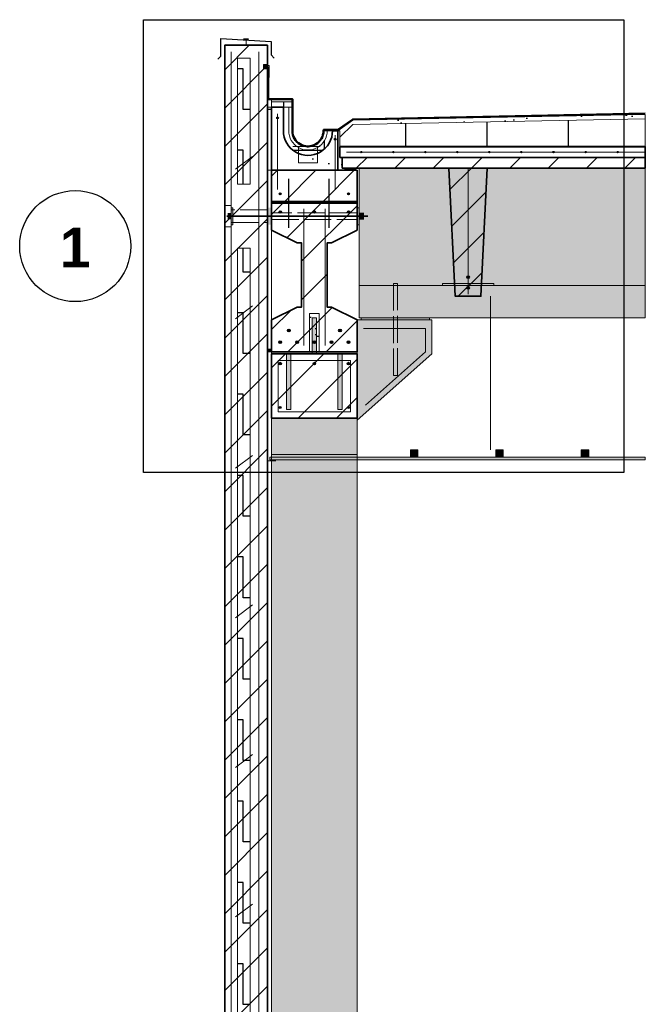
# Model space of a CAD drawing. Header units: millimetres. Extents: x 6 to 4194, y 6 to 5934.
# Tile 4 of 8: x 2534 to 3120, y 2210 to 3132. Entities that reach past the tile are written whole.
import ezdxf
from ezdxf.enums import TextEntityAlignment as Align

# ---------------------------------------------------------------- set-up
doc = ezdxf.new("R2010")
doc.units = ezdxf.units.MM
doc.header["$LTSCALE"] = 20
doc.linetypes.add('DASHED', pattern=[1.524, 1.27, -0.254])
for name, color, linetype in [('A-ACERO', 250, 'Continuous'), ('A-AISLACION-EPS', 50, 'Continuous'), ('A-AISLACION-LANA', 40, 'Continuous'), ('A-ALUMINIO', 253, 'Continuous'), ('A-ARMADURAS', 14, 'Continuous'), ('A-BARRERAS-MEMBRANAS', 7, 'Continuous'), ('A-CONTORNOS', 7, 'Continuous'), ('A-GROUT', 251, 'Continuous'), ('A-HORMIGON-INSITU', 33, 'Continuous'), ('A-HORMIGON-PREMOLDEADO', 8, 'Continuous'), ('A-MORTERO-CARPETAS', 252, 'Continuous'), ('A-NEOPRENO-SELLADORES', 7, 'Continuous'), ('A-PROYECCION-OCULTO', 8, 'DASHED'), ('A-VISTA', 8, 'Continuous'), ('X-REFERENCIAS', 1, 'Continuous')]:
    doc.layers.add(name, color=color, linetype=linetype)
doc.styles.add('ARIAL-B', font='arialbd.ttf')

msp = doc.modelspace()

# ---------------------------------------------------------------- hatches: boundary and pattern name
at = {"layer": 'A-ACERO', "true_color": 0x888888}
h = msp.add_hatch(color=252, dxfattribs=at)
h.dxf.hatch_style = 1
h.paths.add_polyline_path([(2726, 3108), (2766, 3108), (2766, 3109.2), (2726, 3109.2)])
at = {"layer": 'A-ACERO', "true_color": 0x3b3b3b}
h = msp.add_hatch(color=250, dxfattribs=at)
h.dxf.hatch_style = 1
h.paths.add_polyline_path([(2732, 2940), (2733.6, 2940), (2733.6, 2956), (2732, 2956)])
h = msp.add_hatch(color=250, dxfattribs=at)
h.dxf.hatch_style = 1
h.paths.add_polyline_path([(2850, 2940), (2852, 2940), (2852, 2956), (2850, 2956)])
h = msp.add_hatch(color=250, dxfattribs=at)
h.dxf.hatch_style = 1
h.paths.add_polyline_path([(2808, 2819), (2812, 2819), (2812, 2853), (2808, 2853)])
h = msp.add_hatch(color=250, dxfattribs=at)
h.dxf.hatch_style = 1
h.paths.add_polyline_path([(2784, 2767), (2788, 2767), (2788, 2819), (2784, 2819)])
h = msp.add_hatch(color=250, dxfattribs=at)
h.dxf.hatch_style = 1
h.paths.add_polyline_path([(2832, 2767), (2836, 2767), (2836, 2819), (2832, 2819)])
at = {"layer": 'A-AISLACION-EPS'}
h = msp.add_hatch(dxfattribs=at)
h.set_pattern_fill('ZIGZAG', color=256, scale=6, angle=90)
h.paths.add_polyline_path([(2738, 2978), (2750, 2978), (2750, 3096), (2738, 3096)])
h = msp.add_hatch(dxfattribs=at)
h.set_pattern_fill('ZIGZAG', color=256, scale=6)
h.paths.add_polyline_path([(2770, 3050), (2789, 3050), (2789, 3055), (2770, 3055)])
h = msp.add_hatch(dxfattribs=at)
h.set_pattern_fill('ZIGZAG', color=256, scale=6, angle=90)
h.paths.add_polyline_path([(2766, 2991), (2770, 2991), (2770, 3050), (2766, 3050)])
h = msp.add_hatch(dxfattribs=at)
h.set_pattern_fill('ZIGZAG', color=256, scale=6)
h.paths.add_polyline_path([(2827, 3028), (2826.8, 3025), (2826.22, 3022.05), (2825.25, 3019.2), (2823.92, 3016.5), (2822.25, 3014), (2820.26, 3011.74), (2818, 3009.75), (2815.5, 3008.08), (2812.8, 3006.75), (2809.95, 3005.78), (2807, 3005.2), (2804, 3005), (2801, 3005.2), (2798.05, 3005.78), (2795.2, 3006.75), (2792.5, 3008.08), (2790, 3009.75), (2787.74, 3011.74), (2785.75, 3014), (2784.08, 3016.5), (2782.75, 3019.2), (2781.78, 3022.05), (2781.2, 3025), (2781, 3028), (2781, 3050), (2786, 3050), (2786, 3028), (2786.15, 3025.65), (2786.61, 3023.34), (2787.37, 3021.11), (2788.41, 3019), (2789.72, 3017.04), (2791.27, 3015.27), (2793.04, 3013.72), (2795, 3012.41), (2797.11, 3011.37), (2799.34, 3010.61), (2801.65, 3010.15), (2804, 3010), (2806.35, 3010.15), (2808.66, 3010.61), (2810.89, 3011.37), (2813, 3012.41), (2814.96, 3013.72), (2816.73, 3015.27), (2818.28, 3017.04), (2819.59, 3019), (2820.63, 3021.11), (2821.39, 3023.34), (2821.85, 3025.65), (2822, 3028)])
h = msp.add_hatch(dxfattribs=at)
h.set_pattern_fill('ZIGZAG', color=256, scale=6)
h.paths.add_polyline_path([(2834, 3013.6), (3120, 3013.6), (3120, 3039.32), (2846, 3033.84), (2834, 3022)])
h = msp.add_hatch(dxfattribs=at)
h.set_pattern_fill('ZIGZAG', color=256, scale=6, angle=90)
h.paths.add_polyline_path([(2738, 2078), (2750, 2078), (2750, 2918), (2738, 2918)])
at = {"layer": 'A-AISLACION-LANA'}
h = msp.add_hatch(dxfattribs=at)
h.set_pattern_fill('INSUL', color=256, scale=3, angle=90)
h.paths.add_polyline_path([(2766, 2821), (2770, 2821), (2770, 2991), (2766, 2991)])
at = {"layer": 'A-ALUMINIO', "true_color": 0x9aa3ab}
h = msp.add_hatch(color=253, dxfattribs=at)
h.dxf.hatch_style = 1
h.paths.add_polyline_path([(2900, 2722.5), (2907, 2722.5), (2907, 2729.4), (2900, 2729.4)])
h = msp.add_hatch(color=253, dxfattribs=at)
h.dxf.hatch_style = 1
h.paths.add_polyline_path([(2980, 2722.5), (2987, 2722.5), (2987, 2729.4), (2980, 2729.4)])
h = msp.add_hatch(color=253, dxfattribs=at)
h.dxf.hatch_style = 1
h.paths.add_polyline_path([(3060, 2722.5), (3067, 2722.5), (3067, 2729.4), (3060, 2729.4)])
at = {"layer": 'A-ARMADURAS'}
h = msp.add_hatch(color=256, dxfattribs=at)
h.dxf.hatch_style = 1
h.paths.add_polyline_path([(2776.48, 3040), (2776.44, 3040.27), (2776.31, 3040.52), (2776.12, 3040.71), (2775.87, 3040.84), (2775.6, 3040.88), (2775.33, 3040.84), (2775.08, 3040.71), (2774.89, 3040.52), (2774.76, 3040.27), (2774.72, 3040), (2774.76, 3039.73), (2774.89, 3039.48), (2775.08, 3039.29), (2775.33, 3039.16), (2775.6, 3039.12), (2775.87, 3039.16), (2776.12, 3039.29), (2776.31, 3039.48), (2776.44, 3039.73)])
h = msp.add_hatch(color=256, dxfattribs=at)
h.dxf.hatch_style = 1
h.paths.add_polyline_path([(2830.48, 3020), (2830.44, 3020.27), (2830.31, 3020.52), (2830.12, 3020.71), (2829.87, 3020.84), (2829.6, 3020.88), (2829.33, 3020.84), (2829.08, 3020.71), (2828.89, 3020.52), (2828.76, 3020.27), (2828.72, 3020), (2828.76, 3019.73), (2828.89, 3019.48), (2829.08, 3019.29), (2829.33, 3019.16), (2829.6, 3019.12), (2829.87, 3019.16), (2830.12, 3019.29), (2830.31, 3019.48), (2830.44, 3019.73)])
h = msp.add_hatch(color=256, dxfattribs=at)
h.dxf.hatch_style = 1
h.paths.add_polyline_path([(2854.68, 3008), (2854.65, 3008.21), (2854.55, 3008.4), (2854.4, 3008.55), (2854.21, 3008.65), (2854, 3008.68), (2853.79, 3008.65), (2853.6, 3008.55), (2853.45, 3008.4), (2853.35, 3008.21), (2853.32, 3008), (2853.35, 3007.79), (2853.45, 3007.6), (2853.6, 3007.45), (2853.79, 3007.35), (2854, 3007.32), (2854.21, 3007.35), (2854.4, 3007.45), (2854.55, 3007.6), (2854.65, 3007.79)])
h = msp.add_hatch(color=256, dxfattribs=at)
h.dxf.hatch_style = 1
h.paths.add_polyline_path([(2884.68, 3008), (2884.65, 3008.21), (2884.55, 3008.4), (2884.4, 3008.55), (2884.21, 3008.65), (2884, 3008.68), (2883.79, 3008.65), (2883.6, 3008.55), (2883.45, 3008.4), (2883.35, 3008.21), (2883.32, 3008), (2883.35, 3007.79), (2883.45, 3007.6), (2883.6, 3007.45), (2883.79, 3007.35), (2884, 3007.32), (2884.21, 3007.35), (2884.4, 3007.45), (2884.55, 3007.6), (2884.65, 3007.79)])
h = msp.add_hatch(color=256, dxfattribs=at)
h.dxf.hatch_style = 1
h.paths.add_polyline_path([(2914.68, 3008), (2914.65, 3008.21), (2914.55, 3008.4), (2914.4, 3008.55), (2914.21, 3008.65), (2914, 3008.68), (2913.79, 3008.65), (2913.6, 3008.55), (2913.45, 3008.4), (2913.35, 3008.21), (2913.32, 3008), (2913.35, 3007.79), (2913.45, 3007.6), (2913.6, 3007.45), (2913.79, 3007.35), (2914, 3007.32), (2914.21, 3007.35), (2914.4, 3007.45), (2914.55, 3007.6), (2914.65, 3007.79)])
h = msp.add_hatch(color=256, dxfattribs=at)
h.dxf.hatch_style = 1
h.paths.add_polyline_path([(2944.68, 3008), (2944.65, 3008.21), (2944.55, 3008.4), (2944.4, 3008.55), (2944.21, 3008.65), (2944, 3008.68), (2943.79, 3008.65), (2943.6, 3008.55), (2943.45, 3008.4), (2943.35, 3008.21), (2943.32, 3008), (2943.35, 3007.79), (2943.45, 3007.6), (2943.6, 3007.45), (2943.79, 3007.35), (2944, 3007.32), (2944.21, 3007.35), (2944.4, 3007.45), (2944.55, 3007.6), (2944.65, 3007.79)])
h = msp.add_hatch(color=256, dxfattribs=at)
h.dxf.hatch_style = 1
h.paths.add_polyline_path([(2974.68, 3008), (2974.65, 3008.21), (2974.55, 3008.4), (2974.4, 3008.55), (2974.21, 3008.65), (2974, 3008.68), (2973.79, 3008.65), (2973.6, 3008.55), (2973.45, 3008.4), (2973.35, 3008.21), (2973.32, 3008), (2973.35, 3007.79), (2973.45, 3007.6), (2973.6, 3007.45), (2973.79, 3007.35), (2974, 3007.32), (2974.21, 3007.35), (2974.4, 3007.45), (2974.55, 3007.6), (2974.65, 3007.79)])
h = msp.add_hatch(color=256, dxfattribs=at)
h.dxf.hatch_style = 1
h.paths.add_polyline_path([(3004.68, 3008), (3004.65, 3008.21), (3004.55, 3008.4), (3004.4, 3008.55), (3004.21, 3008.65), (3004, 3008.68), (3003.79, 3008.65), (3003.6, 3008.55), (3003.45, 3008.4), (3003.35, 3008.21), (3003.32, 3008), (3003.35, 3007.79), (3003.45, 3007.6), (3003.6, 3007.45), (3003.79, 3007.35), (3004, 3007.32), (3004.21, 3007.35), (3004.4, 3007.45), (3004.55, 3007.6), (3004.65, 3007.79)])
h = msp.add_hatch(color=256, dxfattribs=at)
h.dxf.hatch_style = 1
h.paths.add_polyline_path([(3034.68, 3008), (3034.65, 3008.21), (3034.55, 3008.4), (3034.4, 3008.55), (3034.21, 3008.65), (3034, 3008.68), (3033.79, 3008.65), (3033.6, 3008.55), (3033.45, 3008.4), (3033.35, 3008.21), (3033.32, 3008), (3033.35, 3007.79), (3033.45, 3007.6), (3033.6, 3007.45), (3033.79, 3007.35), (3034, 3007.32), (3034.21, 3007.35), (3034.4, 3007.45), (3034.55, 3007.6), (3034.65, 3007.79)])
h = msp.add_hatch(color=256, dxfattribs=at)
h.dxf.hatch_style = 1
h.paths.add_polyline_path([(3064.68, 3008), (3064.65, 3008.21), (3064.55, 3008.4), (3064.4, 3008.55), (3064.21, 3008.65), (3064, 3008.68), (3063.79, 3008.65), (3063.6, 3008.55), (3063.45, 3008.4), (3063.35, 3008.21), (3063.32, 3008), (3063.35, 3007.79), (3063.45, 3007.6), (3063.6, 3007.45), (3063.79, 3007.35), (3064, 3007.32), (3064.21, 3007.35), (3064.4, 3007.45), (3064.55, 3007.6), (3064.65, 3007.79)])
h = msp.add_hatch(color=256, dxfattribs=at)
h.dxf.hatch_style = 1
h.paths.add_polyline_path([(3094.68, 3008), (3094.65, 3008.21), (3094.55, 3008.4), (3094.4, 3008.55), (3094.21, 3008.65), (3094, 3008.68), (3093.79, 3008.65), (3093.6, 3008.55), (3093.45, 3008.4), (3093.35, 3008.21), (3093.32, 3008), (3093.35, 3007.79), (3093.45, 3007.6), (3093.6, 3007.45), (3093.79, 3007.35), (3094, 3007.32), (3094.21, 3007.35), (3094.4, 3007.45), (3094.55, 3007.6), (3094.65, 3007.79)])
h = msp.add_hatch(color=256, dxfattribs=at)
h.dxf.hatch_style = 1
h.paths.add_polyline_path([(2779.04, 2969), (2778.99, 2969.32), (2778.84, 2969.61), (2778.61, 2969.84), (2778.32, 2969.99), (2778, 2970.04), (2777.68, 2969.99), (2777.39, 2969.84), (2777.16, 2969.61), (2777.01, 2969.32), (2776.96, 2969), (2777.01, 2968.68), (2777.16, 2968.39), (2777.39, 2968.16), (2777.68, 2968.01), (2778, 2967.96), (2778.32, 2968.01), (2778.61, 2968.16), (2778.84, 2968.39), (2778.99, 2968.68)])
h = msp.add_hatch(color=256, dxfattribs=at)
h.dxf.hatch_style = 1
h.paths.add_polyline_path([(2843.04, 2969), (2842.99, 2969.32), (2842.84, 2969.61), (2842.61, 2969.84), (2842.32, 2969.99), (2842, 2970.04), (2841.68, 2969.99), (2841.39, 2969.84), (2841.16, 2969.61), (2841.01, 2969.32), (2840.96, 2969), (2841.01, 2968.68), (2841.16, 2968.39), (2841.39, 2968.16), (2841.68, 2968.01), (2842, 2967.96), (2842.32, 2968.01), (2842.61, 2968.16), (2842.84, 2968.39), (2842.99, 2968.68)])
h = msp.add_hatch(color=256, dxfattribs=at)
h.dxf.hatch_style = 1
h.paths.add_polyline_path([(2779.12, 2952), (2779.07, 2952.35), (2778.91, 2952.66), (2778.66, 2952.91), (2778.35, 2953.07), (2778, 2953.12), (2777.65, 2953.07), (2777.34, 2952.91), (2777.09, 2952.66), (2776.93, 2952.35), (2776.88, 2952), (2776.93, 2951.65), (2777.09, 2951.34), (2777.34, 2951.09), (2777.65, 2950.93), (2778, 2950.88), (2778.35, 2950.93), (2778.66, 2951.09), (2778.91, 2951.34), (2779.07, 2951.65)])
h = msp.add_hatch(color=256, dxfattribs=at)
h.dxf.hatch_style = 1
h.paths.add_polyline_path([(2811.12, 2952), (2811.07, 2952.35), (2810.91, 2952.66), (2810.66, 2952.91), (2810.35, 2953.07), (2810, 2953.12), (2809.65, 2953.07), (2809.34, 2952.91), (2809.09, 2952.66), (2808.93, 2952.35), (2808.88, 2952), (2808.93, 2951.65), (2809.09, 2951.34), (2809.34, 2951.09), (2809.65, 2950.93), (2810, 2950.88), (2810.35, 2950.93), (2810.66, 2951.09), (2810.91, 2951.34), (2811.07, 2951.65)])
h = msp.add_hatch(color=256, dxfattribs=at)
h.dxf.hatch_style = 1
h.paths.add_polyline_path([(2843.12, 2952), (2843.07, 2952.35), (2842.91, 2952.66), (2842.66, 2952.91), (2842.35, 2953.07), (2842, 2953.12), (2841.65, 2953.07), (2841.34, 2952.91), (2841.09, 2952.66), (2840.93, 2952.35), (2840.88, 2952), (2840.93, 2951.65), (2841.09, 2951.34), (2841.34, 2951.09), (2841.65, 2950.93), (2842, 2950.88), (2842.35, 2950.93), (2842.66, 2951.09), (2842.91, 2951.34), (2843.07, 2951.65)])
h = msp.add_hatch(color=256, dxfattribs=at)
h.dxf.hatch_style = 1
h.paths.add_polyline_path([(2955.2, 2891), (2955.14, 2891.37), (2954.97, 2891.71), (2954.71, 2891.97), (2954.37, 2892.14), (2954, 2892.2), (2953.63, 2892.14), (2953.29, 2891.97), (2953.03, 2891.71), (2952.86, 2891.37), (2952.8, 2891), (2952.86, 2890.63), (2953.03, 2890.29), (2953.29, 2890.03), (2953.63, 2889.86), (2954, 2889.8), (2954.37, 2889.86), (2954.71, 2890.03), (2954.97, 2890.29), (2955.14, 2890.63)])
h = msp.add_hatch(color=256, dxfattribs=at)
h.dxf.hatch_style = 1
h.paths.add_polyline_path([(2955.2, 2881), (2955.14, 2881.37), (2954.97, 2881.71), (2954.71, 2881.97), (2954.37, 2882.14), (2954, 2882.2), (2953.63, 2882.14), (2953.29, 2881.97), (2953.03, 2881.71), (2952.86, 2881.37), (2952.8, 2881), (2952.86, 2880.63), (2953.03, 2880.29), (2953.29, 2880.03), (2953.63, 2879.86), (2954, 2879.8), (2954.37, 2879.86), (2954.71, 2880.03), (2954.97, 2880.29), (2955.14, 2880.63)])
h = msp.add_hatch(color=256, dxfattribs=at)
h.dxf.hatch_style = 1
h.paths.add_polyline_path([(2787.28, 2841), (2787.22, 2841.4), (2787.04, 2841.75), (2786.75, 2842.04), (2786.4, 2842.22), (2786, 2842.28), (2785.6, 2842.22), (2785.25, 2842.04), (2784.96, 2841.75), (2784.78, 2841.4), (2784.72, 2841), (2784.78, 2840.6), (2784.96, 2840.25), (2785.25, 2839.96), (2785.6, 2839.78), (2786, 2839.72), (2786.4, 2839.78), (2786.75, 2839.96), (2787.04, 2840.25), (2787.22, 2840.6)])
h = msp.add_hatch(color=256, dxfattribs=at)
h.dxf.hatch_style = 1
h.paths.add_polyline_path([(2835.28, 2841), (2835.22, 2841.4), (2835.04, 2841.75), (2834.75, 2842.04), (2834.4, 2842.22), (2834, 2842.28), (2833.6, 2842.22), (2833.25, 2842.04), (2832.96, 2841.75), (2832.78, 2841.4), (2832.72, 2841), (2832.78, 2840.6), (2832.96, 2840.25), (2833.25, 2839.96), (2833.6, 2839.78), (2834, 2839.72), (2834.4, 2839.78), (2834.75, 2839.96), (2835.04, 2840.25), (2835.22, 2840.6)])
h = msp.add_hatch(color=256, dxfattribs=at)
h.dxf.hatch_style = 1
h.paths.add_polyline_path([(2779.28, 2830), (2779.22, 2830.4), (2779.04, 2830.75), (2778.75, 2831.04), (2778.4, 2831.22), (2778, 2831.28), (2777.6, 2831.22), (2777.25, 2831.04), (2776.96, 2830.75), (2776.78, 2830.4), (2776.72, 2830), (2776.78, 2829.6), (2776.96, 2829.25), (2777.25, 2828.96), (2777.6, 2828.78), (2778, 2828.72), (2778.4, 2828.78), (2778.75, 2828.96), (2779.04, 2829.25), (2779.22, 2829.6)])
h = msp.add_hatch(color=256, dxfattribs=at)
h.dxf.hatch_style = 1
h.paths.add_polyline_path([(2795.28, 2830), (2795.22, 2830.4), (2795.04, 2830.75), (2794.75, 2831.04), (2794.4, 2831.22), (2794, 2831.28), (2793.6, 2831.22), (2793.25, 2831.04), (2792.96, 2830.75), (2792.78, 2830.4), (2792.72, 2830), (2792.78, 2829.6), (2792.96, 2829.25), (2793.25, 2828.96), (2793.6, 2828.78), (2794, 2828.72), (2794.4, 2828.78), (2794.75, 2828.96), (2795.04, 2829.25), (2795.22, 2829.6)])
h = msp.add_hatch(color=256, dxfattribs=at)
h.dxf.hatch_style = 1
h.paths.add_polyline_path([(2811.28, 2830), (2811.22, 2830.4), (2811.04, 2830.75), (2810.75, 2831.04), (2810.4, 2831.22), (2810, 2831.28), (2809.6, 2831.22), (2809.25, 2831.04), (2808.96, 2830.75), (2808.78, 2830.4), (2808.72, 2830), (2808.78, 2829.6), (2808.96, 2829.25), (2809.25, 2828.96), (2809.6, 2828.78), (2810, 2828.72), (2810.4, 2828.78), (2810.75, 2828.96), (2811.04, 2829.25), (2811.22, 2829.6)])
h = msp.add_hatch(color=256, dxfattribs=at)
h.dxf.hatch_style = 1
h.paths.add_polyline_path([(2827.28, 2830), (2827.22, 2830.4), (2827.04, 2830.75), (2826.75, 2831.04), (2826.4, 2831.22), (2826, 2831.28), (2825.6, 2831.22), (2825.25, 2831.04), (2824.96, 2830.75), (2824.78, 2830.4), (2824.72, 2830), (2824.78, 2829.6), (2824.96, 2829.25), (2825.25, 2828.96), (2825.6, 2828.78), (2826, 2828.72), (2826.4, 2828.78), (2826.75, 2828.96), (2827.04, 2829.25), (2827.22, 2829.6)])
h = msp.add_hatch(color=256, dxfattribs=at)
h.dxf.hatch_style = 1
h.paths.add_polyline_path([(2843.28, 2830), (2843.22, 2830.4), (2843.04, 2830.75), (2842.75, 2831.04), (2842.4, 2831.22), (2842, 2831.28), (2841.6, 2831.22), (2841.25, 2831.04), (2840.96, 2830.75), (2840.78, 2830.4), (2840.72, 2830), (2840.78, 2829.6), (2840.96, 2829.25), (2841.25, 2828.96), (2841.6, 2828.78), (2842, 2828.72), (2842.4, 2828.78), (2842.75, 2828.96), (2843.04, 2829.25), (2843.22, 2829.6)])
h = msp.add_hatch(color=256, dxfattribs=at)
h.dxf.hatch_style = 1
h.paths.add_polyline_path([(2779.2, 2810), (2779.14, 2810.37), (2778.97, 2810.71), (2778.71, 2810.97), (2778.37, 2811.14), (2778, 2811.2), (2777.63, 2811.14), (2777.29, 2810.97), (2777.03, 2810.71), (2776.86, 2810.37), (2776.8, 2810), (2776.86, 2809.63), (2777.03, 2809.29), (2777.29, 2809.03), (2777.63, 2808.86), (2778, 2808.8), (2778.37, 2808.86), (2778.71, 2809.03), (2778.97, 2809.29), (2779.14, 2809.63)])
h = msp.add_hatch(color=256, dxfattribs=at)
h.dxf.hatch_style = 1
h.paths.add_polyline_path([(2811.2, 2810), (2811.14, 2810.37), (2810.97, 2810.71), (2810.71, 2810.97), (2810.37, 2811.14), (2810, 2811.2), (2809.63, 2811.14), (2809.29, 2810.97), (2809.03, 2810.71), (2808.86, 2810.37), (2808.8, 2810), (2808.86, 2809.63), (2809.03, 2809.29), (2809.29, 2809.03), (2809.63, 2808.86), (2810, 2808.8), (2810.37, 2808.86), (2810.71, 2809.03), (2810.97, 2809.29), (2811.14, 2809.63)])
h = msp.add_hatch(color=256, dxfattribs=at)
h.dxf.hatch_style = 1
h.paths.add_polyline_path([(2843.2, 2810), (2843.14, 2810.37), (2842.97, 2810.71), (2842.71, 2810.97), (2842.37, 2811.14), (2842, 2811.2), (2841.63, 2811.14), (2841.29, 2810.97), (2841.03, 2810.71), (2840.86, 2810.37), (2840.8, 2810), (2840.86, 2809.63), (2841.03, 2809.29), (2841.29, 2809.03), (2841.63, 2808.86), (2842, 2808.8), (2842.37, 2808.86), (2842.71, 2809.03), (2842.97, 2809.29), (2843.14, 2809.63)])
h = msp.add_hatch(color=256, dxfattribs=at)
h.dxf.hatch_style = 1
h.paths.add_polyline_path([(2778.96, 2769), (2778.91, 2769.3), (2778.78, 2769.56), (2778.56, 2769.78), (2778.3, 2769.91), (2778, 2769.96), (2777.7, 2769.91), (2777.44, 2769.78), (2777.22, 2769.56), (2777.09, 2769.3), (2777.04, 2769), (2777.09, 2768.7), (2777.22, 2768.44), (2777.44, 2768.22), (2777.7, 2768.09), (2778, 2768.04), (2778.3, 2768.09), (2778.56, 2768.22), (2778.78, 2768.44), (2778.91, 2768.7)])
h = msp.add_hatch(color=256, dxfattribs=at)
h.dxf.hatch_style = 1
h.paths.add_polyline_path([(2842.96, 2769), (2842.91, 2769.3), (2842.78, 2769.56), (2842.56, 2769.78), (2842.3, 2769.91), (2842, 2769.96), (2841.7, 2769.91), (2841.44, 2769.78), (2841.22, 2769.56), (2841.09, 2769.3), (2841.04, 2769), (2841.09, 2768.7), (2841.22, 2768.44), (2841.44, 2768.22), (2841.7, 2768.09), (2842, 2768.04), (2842.3, 2768.09), (2842.56, 2768.22), (2842.78, 2768.44), (2842.91, 2768.7)])
at = {"layer": 'A-BARRERAS-MEMBRANAS', "true_color": 0x000000}
h = msp.add_hatch(color=18, dxfattribs=at)
h.dxf.hatch_style = 1
h.paths.add_polyline_path([(2834, 3013), (3120, 3013), (3120, 3013.6), (2834, 3013.6)])
at = {"layer": 'A-GROUT'}
h = msp.add_hatch(dxfattribs=at)
h.set_pattern_fill('AR-SAND', color=256, scale=0.4)
h.paths.add_polyline_path([(2832, 2991), (2836, 2991), (2836, 3003), (2832, 3003)])
h = msp.add_hatch(dxfattribs=at)
h.set_pattern_fill('AR-SAND', color=256, scale=0.4)
h.paths.add_polyline_path([(2770, 2960), (2850, 2960), (2850, 2962), (2770, 2962)])
h = msp.add_hatch(dxfattribs=at)
h.set_pattern_fill('AR-SAND', color=256, scale=0.4)
h.paths.add_polyline_path([(2805.6, 2821), (2814.4, 2821), (2814.4, 2857), (2805.6, 2857)])
at = {"layer": 'A-HORMIGON-INSITU'}
h = msp.add_hatch(dxfattribs=at)
h.set_pattern_fill('AR-CONC', color=256, scale=1.2)
h.paths.add_polyline_path([(2770, 2991), (2832, 2991), (2832, 3028), (2827, 3028), (2826.8, 3025), (2826.22, 3022.05), (2825.25, 3019.2), (2823.92, 3016.5), (2822.25, 3014), (2820.26, 3011.74), (2818, 3009.75), (2815.5, 3008.08), (2812.8, 3006.75), (2809.95, 3005.78), (2807, 3005.2), (2804, 3005), (2801, 3005.2), (2798.05, 3005.78), (2795.2, 3006.75), (2792.5, 3008.08), (2790, 3009.75), (2787.74, 3011.74), (2785.75, 3014), (2784.08, 3016.5), (2782.75, 3019.2), (2781.78, 3022.05), (2781.2, 3025), (2781, 3028), (2781, 3050), (2770, 3050)])
h = msp.add_hatch(dxfattribs=at)
h.set_pattern_fill('AR-CONC', color=256, scale=1.2)
h.paths.add_polyline_path([(2834, 3003), (3120, 3003), (3120, 3013), (2834, 3013)])
at = {"layer": 'A-HORMIGON-PREMOLDEADO'}
h = msp.add_hatch(dxfattribs=at)
h.set_pattern_fill('ANSI31', color=256, scale=8)
h.paths.add_polyline_path([(2726, 1212), (2766, 1212), (2766, 3108), (2726, 3108)])
h = msp.add_hatch(dxfattribs=at)
h.set_pattern_fill('ANSI31', color=256, scale=8)
h.paths.add_polyline_path([(2836, 2993), (3120, 2993), (3120, 3003), (2836, 3003)])
h = msp.add_hatch(dxfattribs=at)
h.set_pattern_fill('ANSI31', color=256, scale=8)
h.paths.add_polyline_path([(2770, 2961.6), (2850, 2961.6), (2850, 2991), (2770, 2991)])
h = msp.add_hatch(dxfattribs=at)
h.set_pattern_fill('ANSI31', color=256, scale=8)
h.paths.add_polyline_path([(2936, 2993), (2972, 2993), (2966, 2873), (2942, 2873)])
h = msp.add_hatch(dxfattribs=at)
h.set_pattern_fill('ANSI31', color=256, scale=8)
h.paths.add_polyline_path([(2770, 2821), (2850, 2821), (2850, 2851), (2826, 2863), (2822, 2863), (2822, 2923), (2826, 2923), (2850, 2935), (2850, 2961), (2770, 2961), (2770, 2935), (2794, 2923), (2798, 2923), (2798, 2863), (2794, 2863), (2770, 2851)])
h = msp.add_hatch(dxfattribs=at)
h.set_pattern_fill('ANSI31', color=256, scale=8)
h.paths.add_polyline_path([(2770, 2759), (2850, 2759), (2850, 2819), (2770, 2819)])
at = {"layer": 'A-MORTERO-CARPETAS'}
h = msp.add_hatch(dxfattribs=at)
h.set_pattern_fill('AR-SAND', color=256, scale=0.6)
h.paths.add_polyline_path([(2770, 3055), (2789, 3055), (2789, 3057), (2770, 3057)])
h = msp.add_hatch(dxfattribs=at)
h.set_pattern_fill('AR-SAND', color=256, scale=0.6)
h.paths.add_polyline_path([(2822, 3028), (2821.85, 3025.65), (2821.39, 3023.34), (2820.63, 3021.11), (2819.59, 3019), (2818.28, 3017.04), (2816.73, 3015.27), (2814.96, 3013.72), (2813, 3012.41), (2810.89, 3011.37), (2808.66, 3010.61), (2806.35, 3010.15), (2804, 3010), (2801.65, 3010.15), (2799.34, 3010.61), (2797.11, 3011.37), (2795, 3012.41), (2793.04, 3013.72), (2791.27, 3015.27), (2789.72, 3017.04), (2788.41, 3019), (2787.37, 3021.11), (2786.61, 3023.34), (2786.15, 3025.65), (2786, 3028), (2786, 3050), (2789, 3050), (2789, 3028), (2789.13, 3026.04), (2789.51, 3024.12), (2790.14, 3022.26), (2791.01, 3020.5), (2792.1, 3018.87), (2793.39, 3017.39), (2794.87, 3016.1), (2796.5, 3015.01), (2798.26, 3014.14), (2800.12, 3013.51), (2802.04, 3013.13), (2804, 3013), (2805.96, 3013.13), (2807.88, 3013.51), (2809.74, 3014.14), (2811.5, 3015.01), (2813.13, 3016.1), (2814.61, 3017.39), (2815.9, 3018.87), (2816.99, 3020.5), (2817.86, 3022.26), (2818.49, 3024.12), (2818.87, 3026.04), (2819, 3028)])
h = msp.add_hatch(dxfattribs=at)
h.set_pattern_fill('AR-SAND', color=256, scale=0.6)
h.paths.add_polyline_path([(2834, 3022), (2846, 3033.84), (3120, 3039.32), (3120, 3043.32), (2846, 3037.84), (2832, 3028), (2834, 3028)])
h = msp.add_hatch(dxfattribs=at)
h.set_pattern_fill('AR-SAND', color=256, scale=0.6)
h.paths.add_polyline_path([(2726, 2938), (2732, 2938), (2732, 2958), (2726, 2958)])
at = {"layer": 'A-NEOPRENO-SELLADORES', "true_color": 0x222222}
h = msp.add_hatch(color=250, dxfattribs=at)
h.dxf.hatch_style = 1
h.paths.add_polyline_path([(2743.6, 3113.2), (2748.4, 3113.2), (2748.4, 3114.4), (2743.6, 3114.4)])
h = msp.add_hatch(color=250, dxfattribs=at)
h.dxf.hatch_style = 1
h.paths.add_polyline_path([(2762.6, 3086.2), (2765.8, 3086.2), (2765.8, 3089.8), (2762.6, 3089.8)])
at = {"layer": 'A-NEOPRENO-SELLADORES', "true_color": 0x111111}
h = msp.add_hatch(color=250, dxfattribs=at)
h.dxf.hatch_style = 1
h.paths.add_polyline_path([(2838, 2991), (2849, 2991), (2849, 2993), (2838, 2993)])
at = {"layer": 'A-NEOPRENO-SELLADORES', "true_color": 0x222222}
h = msp.add_hatch(color=250, dxfattribs=at)
h.dxf.hatch_style = 1
h.paths.add_polyline_path([(2728.8, 2945), (2732, 2945), (2732, 2951), (2728.8, 2951)])
at = {"layer": 'A-NEOPRENO-SELLADORES', "true_color": 0x111111}
h = msp.add_hatch(color=250, dxfattribs=at)
h.dxf.hatch_style = 1
h.paths.add_polyline_path([(2766.4, 2940), (2769.6, 2940), (2769.6, 2956), (2766.4, 2956)])
at = {"layer": 'A-NEOPRENO-SELLADORES', "true_color": 0x222222}
h = msp.add_hatch(color=250, dxfattribs=at)
h.dxf.hatch_style = 1
h.paths.add_polyline_path([(2852, 2944.8), (2856.4, 2944.8), (2856.4, 2951.2), (2852, 2951.2)])
at = {"layer": 'A-NEOPRENO-SELLADORES', "true_color": 0x111111}
h = msp.add_hatch(color=250, dxfattribs=at)
h.dxf.hatch_style = 1
h.paths.add_polyline_path([(2930, 2883), (2978, 2883), (2978, 2885), (2930, 2885)])
h = msp.add_hatch(color=250, dxfattribs=at)
h.dxf.hatch_style = 1
h.paths.add_polyline_path([(2854, 2851), (2918, 2851), (2918, 2853), (2854, 2853)])
h = msp.add_hatch(color=250, dxfattribs=at)
h.dxf.hatch_style = 1
h.paths.add_polyline_path([(2766, 2821), (2770, 2821), (2770, 2824), (2766, 2824)])
h = msp.add_hatch(color=250, dxfattribs=at)
h.dxf.hatch_style = 1
h.paths.add_polyline_path([(2770, 2819), (2850, 2819), (2850, 2821), (2770, 2821)])
at = {"layer": 'A-VISTA', "true_color": 0xe9ebed}
h = msp.add_hatch(color=7, dxfattribs=at)
h.dxf.hatch_style = 1
h.paths.add_polyline_path([(2852, 2853), (3120, 2853), (3120, 2993), (2852, 2993)])
at = {"layer": 'A-VISTA', "true_color": 0xe3e6e8}
h = msp.add_hatch(color=254, dxfattribs=at)
h.dxf.hatch_style = 1
h.paths.add_polyline_path([(2850, 2851), (2920, 2851), (2920, 2819), (2850, 2757)])
at = {"layer": 'A-VISTA', "true_color": 0xeceeef}
h = msp.add_hatch(color=7, dxfattribs=at)
h.dxf.hatch_style = 1
h.paths.add_polyline_path([(2770, 2113), (2850, 2113), (2850, 2759), (2770, 2759)])
at = {"layer": 'A-VISTA', "true_color": 0xf2f2f2}
h = msp.add_hatch(color=7, dxfattribs=at)
h.dxf.hatch_style = 1
h.paths.add_polyline_path([(2768.4, 2720), (3120, 2720), (3120, 2722.5), (2768.4, 2722.5)])

# ---------------------------------------------------------------- linework, layer by layer
at = {"layer": 'A-ARMADURAS', "lineweight": 13}
for points in [[(2732, 1218), (2732, 3102)], [(2758, 1218), (2758, 3102)], [(2840, 3008), (3120, 3008)], [(2954, 2875), (2954, 2993)], [(2800, 2827), (2800, 2955)], [(2820, 2827), (2820, 2955)], [(2856, 2843), (2914, 2843), (2914, 2821), (2858, 2771)], [(2776, 2765), (2844, 2765), (2844, 2813), (2776, 2813), (2776, 2765)]]:
    msp.add_lwpolyline(points, dxfattribs=at)
at = {"layer": 'A-ARMADURAS', "lineweight": 18}
for points in [[(2775.6, 2973), (2775.6, 3044)], [(2829.6, 2973), (2829.6, 3024)]]:
    msp.add_lwpolyline(points, dxfattribs=at)
at = {"layer": 'A-ARMADURAS', "lineweight": 25}
for points in [[(2786, 2937), (2786, 2983)], [(2824, 2937), (2824, 2983)]]:
    msp.add_lwpolyline(points, dxfattribs=at)
at = {"layer": 'A-ARMADURAS'}
for centre, radius in [((2775.6, 3040), 0.88), ((2829.6, 3020), 0.88), ((2854, 3008), 0.68), ((2884, 3008), 0.68), ((2914, 3008), 0.68), ((2944, 3008), 0.68), ((2974, 3008), 0.68), ((3004, 3008), 0.68), ((3034, 3008), 0.68), ((3064, 3008), 0.68), ((3094, 3008), 0.68), ((2778, 2969), 1.04), ((2842, 2969), 1.04), ((2778, 2952), 1.12), ((2810, 2952), 1.12), ((2842, 2952), 1.12), ((2954, 2891), 1.2), ((2954, 2881), 1.2), ((2786, 2841), 1.28), ((2834, 2841), 1.28), ((2778, 2830), 1.28), ((2794, 2830), 1.28), ((2810, 2830), 1.28), ((2826, 2830), 1.28), ((2842, 2830), 1.28), ((2778, 2810), 1.2), ((2810, 2810), 1.2), ((2842, 2810), 1.2), ((2778, 2769), 0.96), ((2842, 2769), 0.96)]:
    msp.add_circle(centre, radius, dxfattribs=at)
at = {"layer": 'A-CONTORNOS', "lineweight": 30}
msp.add_lwpolyline([(2719.6, 3095), (2722.4, 3098), (2722.4, 3114.4), (2769.6, 3111.6), (2769.6, 3099), (2772.4, 3096)], dxfattribs=at)
at = {"layer": 'A-CONTORNOS', "lineweight": 35}
for points in [[(2726, 1212), (2766, 1212), (2766, 3108), (2726, 3108)], [(2770, 2991), (2832, 2991), (2832, 3028), (2827, 3028), (2826.8, 3025), (2826.22, 3022.05), (2825.25, 3019.2), (2823.92, 3016.5), (2822.25, 3014), (2820.26, 3011.74), (2818, 3009.75), (2815.5, 3008.08), (2812.8, 3006.75), (2809.95, 3005.78), (2807, 3005.2), (2804, 3005), (2801, 3005.2), (2798.05, 3005.78), (2795.2, 3006.75), (2792.5, 3008.08), (2790, 3009.75), (2787.74, 3011.74), (2785.75, 3014), (2784.08, 3016.5), (2782.75, 3019.2), (2781.78, 3022.05), (2781.2, 3025), (2781, 3028), (2781, 3050), (2770, 3050)], [(2834, 3003), (3120, 3003), (3120, 3013), (2834, 3013)], [(2836, 2993), (3120, 2993), (3120, 3003), (2836, 3003)], [(2770, 2961.6), (2850, 2961.6), (2850, 2991), (2770, 2991)], [(2936, 2993), (2972, 2993), (2966, 2873), (2942, 2873)], [(2770, 2821), (2850, 2821), (2850, 2851), (2826, 2863), (2822, 2863), (2822, 2923), (2826, 2923), (2850, 2935), (2850, 2961), (2770, 2961), (2770, 2935), (2794, 2923), (2798, 2923), (2798, 2863), (2794, 2863), (2770, 2851)], [(2770, 2759), (2850, 2759), (2850, 2819), (2770, 2819)]]:
    msp.add_lwpolyline(points, close=True, dxfattribs=at)
at = {"layer": 'A-CONTORNOS', "lineweight": 18}
for points in [[(2746, 3108), (2746, 3114)], [(2762.8, 3089.2), (2767.6, 3089.2), (2767.6, 3078)], [(2736, 2992), (2752, 3004)], [(2736, 2852), (2752, 2864)], [(2766, 2734), (2766, 2719), (2774, 2719)], [(2736, 2712), (2752, 2724)], [(2736, 2572), (2752, 2584)], [(2736, 2432), (2752, 2444)], [(2736, 2292), (2752, 2304)]]:
    msp.add_lwpolyline(points, dxfattribs=at)
at = {"layer": 'A-CONTORNOS', "lineweight": 13}
for points in [[(2738, 2978), (2750, 2978), (2750, 3096), (2738, 3096)], [(2762.4, 3086), (2766, 3086), (2766, 3090), (2762.4, 3090)], [(2770, 3055), (2789, 3055), (2789, 3057), (2770, 3057)], [(2770, 3050), (2789, 3050), (2789, 3055), (2770, 3055)], [(2766, 2991), (2770, 2991), (2770, 3050), (2766, 3050)], [(2827, 3028), (2826.8, 3025), (2826.22, 3022.05), (2825.25, 3019.2), (2823.92, 3016.5), (2822.25, 3014), (2820.26, 3011.74), (2818, 3009.75), (2815.5, 3008.08), (2812.8, 3006.75), (2809.95, 3005.78), (2807, 3005.2), (2804, 3005), (2801, 3005.2), (2798.05, 3005.78), (2795.2, 3006.75), (2792.5, 3008.08), (2790, 3009.75), (2787.74, 3011.74), (2785.75, 3014), (2784.08, 3016.5), (2782.75, 3019.2), (2781.78, 3022.05), (2781.2, 3025), (2781, 3028), (2781, 3050), (2786, 3050), (2786, 3028), (2786.15, 3025.65), (2786.61, 3023.34), (2787.37, 3021.11), (2788.41, 3019), (2789.72, 3017.04), (2791.27, 3015.27), (2793.04, 3013.72), (2795, 3012.41), (2797.11, 3011.37), (2799.34, 3010.61), (2801.65, 3010.15), (2804, 3010), (2806.35, 3010.15), (2808.66, 3010.61), (2810.89, 3011.37), (2813, 3012.41), (2814.96, 3013.72), (2816.73, 3015.27), (2818.28, 3017.04), (2819.59, 3019), (2820.63, 3021.11), (2821.39, 3023.34), (2821.85, 3025.65), (2822, 3028)], [(2822, 3028), (2821.85, 3025.65), (2821.39, 3023.34), (2820.63, 3021.11), (2819.59, 3019), (2818.28, 3017.04), (2816.73, 3015.27), (2814.96, 3013.72), (2813, 3012.41), (2810.89, 3011.37), (2808.66, 3010.61), (2806.35, 3010.15), (2804, 3010), (2801.65, 3010.15), (2799.34, 3010.61), (2797.11, 3011.37), (2795, 3012.41), (2793.04, 3013.72), (2791.27, 3015.27), (2789.72, 3017.04), (2788.41, 3019), (2787.37, 3021.11), (2786.61, 3023.34), (2786.15, 3025.65), (2786, 3028), (2786, 3050), (2789, 3050), (2789, 3028), (2789.13, 3026.04), (2789.51, 3024.12), (2790.14, 3022.26), (2791.01, 3020.5), (2792.1, 3018.87), (2793.39, 3017.39), (2794.87, 3016.1), (2796.5, 3015.01), (2798.26, 3014.14), (2800.12, 3013.51), (2802.04, 3013.13), (2804, 3013), (2805.96, 3013.13), (2807.88, 3013.51), (2809.74, 3014.14), (2811.5, 3015.01), (2813.13, 3016.1), (2814.61, 3017.39), (2815.9, 3018.87), (2816.99, 3020.5), (2817.86, 3022.26), (2818.49, 3024.12), (2818.87, 3026.04), (2819, 3028)], [(2770, 2960), (2850, 2960), (2850, 2962), (2770, 2962)], [(2726, 2938), (2732, 2938), (2732, 2958), (2726, 2958)], [(2732, 2940), (2733.6, 2940), (2733.6, 2956), (2732, 2956)], [(2850, 2940), (2852, 2940), (2852, 2956), (2850, 2956)], [(2738, 2078), (2750, 2078), (2750, 2918), (2738, 2918)], [(2805.6, 2821), (2814.4, 2821), (2814.4, 2857), (2805.6, 2857)], [(2808, 2819), (2812, 2819), (2812, 2853), (2808, 2853)], [(2770, 2819), (2850, 2819), (2850, 2821), (2770, 2821)], [(2784, 2767), (2788, 2767), (2788, 2819), (2784, 2819)], [(2832, 2767), (2836, 2767), (2836, 2819), (2832, 2819)]]:
    msp.add_lwpolyline(points, close=True, dxfattribs=at)
at = {"layer": 'A-CONTORNOS', "lineweight": 50}
msp.add_lwpolyline([(3120, 3044.12), (2846, 3038.64), (2832, 3028.8), (2818.6, 3028.8), (2818.48, 3026.09), (2818.1, 3024.22), (2817.49, 3022.41), (2816.64, 3020.7), (2815.58, 3019.11), (2814.32, 3017.68), (2812.89, 3016.42), (2811.3, 3015.36), (2809.59, 3014.51), (2807.78, 3013.9), (2805.91, 3013.52), (2804, 3013.4), (2802.09, 3013.52), (2800.22, 3013.9), (2798.41, 3014.51), (2796.7, 3015.36), (2795.11, 3016.42), (2793.68, 3017.68), (2792.42, 3019.11), (2791.36, 3020.7), (2790.51, 3022.41), (2789.9, 3024.22), (2789.52, 3026.09), (2789.4, 3028.8), (2789.4, 3057.6), (2766.8, 3057.6), (2766.8, 3087), (2762.8, 3088)], dxfattribs=at)
at = {"layer": 'A-CONTORNOS', "lineweight": 18}
for points in [[(2834, 3022), (2846, 3033.84), (3120, 3039.32), (3120, 3043.32), (2846, 3037.84), (2832, 3028), (2834, 3028)], [(2834, 3013.6), (3120, 3013.6), (3120, 3039.32), (2846, 3033.84), (2834, 3022)], [(2766, 2821), (2770, 2821), (2770, 2991), (2766, 2991)], [(2768.4, 2720), (3120, 2720), (3120, 2722.5), (2768.4, 2722.5)]]:
    msp.add_lwpolyline(points, close=True, dxfattribs=at)
at = {"layer": 'A-CONTORNOS', "lineweight": 35}
msp.add_lwpolyline([(2728, 2948), (2860, 2948)], dxfattribs=at)
at = {"layer": 'A-CONTORNOS', "lineweight": 13}
for points in [[(2852, 2883), (3120, 2883)], [(2975, 2729.4), (2975, 2873)], [(2770, 2725), (2850, 2725)]]:
    msp.add_lwpolyline(points, dxfattribs=at)
at = {"layer": 'A-PROYECCION-OCULTO', "lineweight": 13}
msp.add_lwpolyline([(2790, 3013.4), (2818, 3013.4)], dxfattribs=at)
for points in [[(2795, 2998), (2813, 2998), (2813, 3013.4), (2795, 3013.4)], [(2732, 2942), (2766, 2942), (2766, 2954), (2732, 2954)], [(2770, 2944.8), (2850, 2944.8), (2850, 2951.2), (2770, 2951.2)], [(2884, 2799), (2888, 2799), (2888, 2885), (2884, 2885)]]:
    msp.add_lwpolyline(points, close=True, dxfattribs=at)
at = {"layer": 'A-VISTA', "lineweight": 13}
for points in [[(2852, 2853), (3120, 2853), (3120, 2993), (2852, 2993)], [(2930, 2883), (2978, 2883), (2978, 2885), (2930, 2885)], [(2854, 2851), (2918, 2851), (2918, 2853), (2854, 2853)], [(2770, 2113), (2850, 2113), (2850, 2759), (2770, 2759)], [(2900, 2722.5), (2907, 2722.5), (2907, 2729.4), (2900, 2729.4)], [(2980, 2722.5), (2987, 2722.5), (2987, 2729.4), (2980, 2729.4)], [(3060, 2722.5), (3067, 2722.5), (3067, 2729.4), (3060, 2729.4)]]:
    msp.add_lwpolyline(points, close=True, dxfattribs=at)
at = {"layer": 'A-VISTA', "lineweight": 18}
msp.add_lwpolyline([(2850, 2851), (2920, 2851), (2920, 2819), (2850, 2757)], close=True, dxfattribs=at)
at = {"layer": 'X-REFERENCIAS', "color": 12, "lineweight": 30, "true_color": 0xcc0000}
msp.add_lwpolyline([(2650, 3132), (3100, 3132), (3100, 2708), (2650, 2708)], close=True, dxfattribs=at)
at = {"layer": 'X-REFERENCIAS', "color": 12, "lineweight": 25, "true_color": 0xcc0000}
msp.add_circle((2586, 2920), 52, dxfattribs=at)

# ---------------------------------------------------------------- texts
at = {"layer": 'X-REFERENCIAS', "color": 12, "true_color": 0xcc0000, "style": 'ARIAL-B'}
msp.add_text('1', height=37.23, dxfattribs=at).set_placement((2586, 2900), align=Align.CENTER)

doc.saveas('drawing.dxf')
